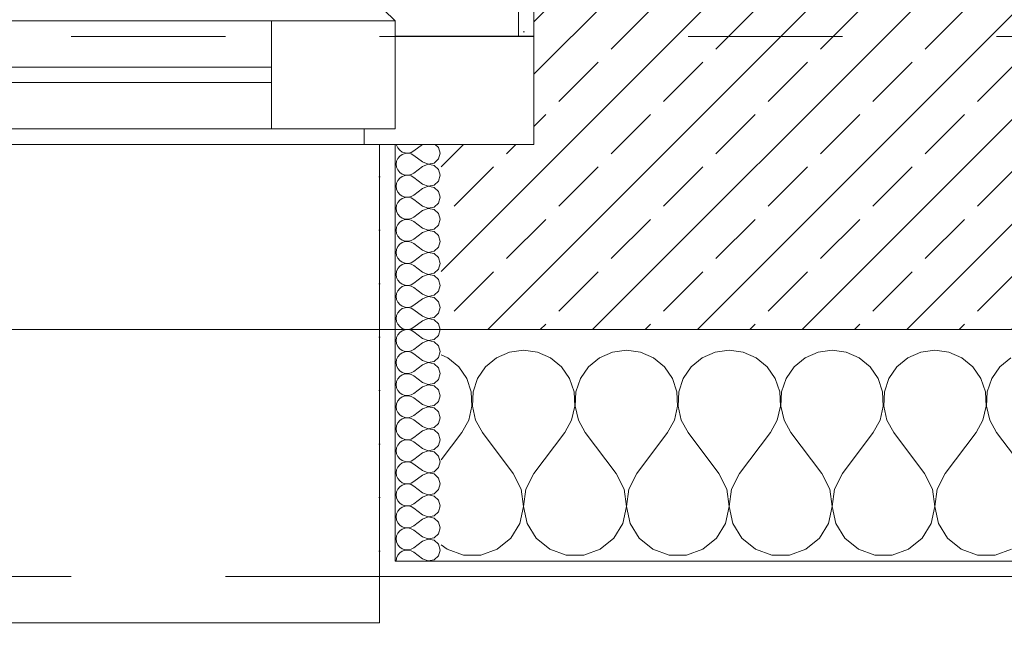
# Model space of a CAD drawing. Header units: metres. Extents: x -3.5 to 65.3, y -10.9 to 16.7.
# Tile 103 of 184: x 42.807 to 43.445, y -0.201 to 0.206. Entities that reach past the tile are written whole.
import ezdxf

# ---------------------------------------------------------------- set-up
doc = ezdxf.new("R2010")
doc.units = ezdxf.units.M
doc.header["$MEASUREMENT"] = 0
doc.linetypes.add('Strichlinie eng', pattern=[0.046, 0.03, -0.016])
doc.linetypes.add('Untersicht', pattern=[0.04, 0.03, -0.01])
for name, color, linetype in [('102 - Bemaßung_ Beschriftung.Detail_ Ausschnitt', 7, 'Continuous'), ('603 - Struktur.Bodenplatte_ Decke Roh', 7, 'Continuous'), ('604 - Struktur.Wand Aussen', 7, 'Continuous'), ('Neubau_653 - Abdeckung.TB Verkofferung', 7, 'Continuous')]:
    doc.layers.add(name, color=color, linetype=linetype)
doc.styles.add('ERSTELLTER_STIL_1', font='txt')
doc.dimstyles.new('ERSTELLTER_STIL__3', dxfattribs={"dimtxt": 0.04, "dimasz": 0.02128, "dimexe": 0.18, "dimexo": 0.0625, "dimgap": 0, "dimtad": 1, "dimtih": 1, "dimtoh": 1, "dimzin": 0, "dimdsep": 46, "dimtxsty": 'ERSTELLTER_STIL_1', "dimblk": 'ARROWHEAD_2', "dimblk1": 'ARROWHEAD_2', "dimblk2": 'ARROWHEAD_2', "dimcen": 0.09, "dimse1": 1, "dimse2": 1, "dimclrd": 7, "dimclre": 7, "dimclrt": 7, "dimazin": 0, "dimtfac": 1, "dimtdec": 4, "dimtmove": 0, "dimatfit": 3, "dimfxl": 1, "dimtolj": 1, "dimtzin": 0, "dimarcsym": 0})
pattern_1 = [(0, (0, 0), (0, 0.034641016), [0, -0.02]), (0, (0.01, 0.01732), (0, 0.034641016), [0, -0.02])]

# ---------------------------------------------------------------- blocks, each defined once
blk = doc.blocks.new('*X25')
at = {"layer": '604 - Struktur.Wand Aussen', "color": 7, "linetype": 'Continuous', "lineweight": 5}
for p, q in [((43.08419, -0.01331), (43.08, -0.01146)), ((43.12422, -0.0096), (43.11581, -0.01331)), ((43.13333, -0.00833), (43.12422, -0.0096)), ((43.14244, -0.0096), (43.13333, -0.00833)), ((43.15086, -0.01331), (43.14244, -0.0096)), ((43.19089, -0.0096), (43.18248, -0.01331)), ((43.2, -0.00833), (43.19089, -0.0096)), ((43.20911, -0.0096), (43.2, -0.00833)), ((43.21752, -0.01331), (43.20911, -0.0096)), ((43.25756, -0.0096), (43.24914, -0.01331)), ((43.26667, -0.00833), (43.25756, -0.0096)), ((43.27578, -0.0096), (43.26667, -0.00833)), ((43.28419, -0.01331), (43.27578, -0.0096)), ((43.32422, -0.0096), (43.31581, -0.01331)), ((43.33333, -0.00833), (43.32422, -0.0096)), ((43.34244, -0.0096), (43.33333, -0.00833)), ((43.35086, -0.01331), (43.34244, -0.0096)), ((43.39089, -0.0096), (43.38248, -0.01331)), ((43.4, -0.00833), (43.39089, -0.0096)), ((43.40911, -0.0096), (43.4, -0.00833)), ((43.41752, -0.01331), (43.40911, -0.0096)), ((43.09127, -0.01918), (43.08419, -0.01331)), ((43.11581, -0.01331), (43.10873, -0.01918)), ((43.15794, -0.01918), (43.15086, -0.01331)), ((43.18248, -0.01331), (43.17539, -0.01918)), ((43.22461, -0.01918), (43.21752, -0.01331)), ((43.24914, -0.01331), (43.24206, -0.01918)), ((43.29127, -0.01918), (43.28419, -0.01331)), ((43.31581, -0.01331), (43.30873, -0.01918)), ((43.35794, -0.01918), (43.35086, -0.01331)), ((43.38248, -0.01331), (43.37539, -0.01918)), ((43.42461, -0.01918), (43.41752, -0.01331)), ((43.44914, -0.01331), (43.44206, -0.01918)), ((43.09648, -0.02676), (43.09127, -0.01918)), ((43.10873, -0.01918), (43.10352, -0.02676)), ((43.16315, -0.02676), (43.15794, -0.01918)), ((43.17539, -0.01918), (43.17019, -0.02676)), ((43.22981, -0.02676), (43.22461, -0.01918)), ((43.24206, -0.01918), (43.23685, -0.02676)), ((43.29648, -0.02676), (43.29127, -0.01918)), ((43.30873, -0.01918), (43.30352, -0.02676)), ((43.36315, -0.02676), (43.35794, -0.01918)), ((43.37539, -0.01918), (43.37019, -0.02676)), ((43.42981, -0.02676), (43.42461, -0.01918)), ((43.44206, -0.01918), (43.43685, -0.02676)), ((43.09942, -0.03547), (43.09648, -0.02676)), ((43.10352, -0.02676), (43.10058, -0.03547)), ((43.16609, -0.03547), (43.16315, -0.02676)), ((43.17019, -0.02676), (43.16725, -0.03547)), ((43.23275, -0.03547), (43.22981, -0.02676)), ((43.23685, -0.02676), (43.23391, -0.03547)), ((43.29942, -0.03547), (43.29648, -0.02676)), ((43.30352, -0.02676), (43.30058, -0.03547)), ((43.36609, -0.03547), (43.36315, -0.02676)), ((43.37019, -0.02676), (43.36725, -0.03547)), ((43.43275, -0.03547), (43.42981, -0.02676)), ((43.43685, -0.02676), (43.43391, -0.03547)), ((43.09987, -0.04466), (43.09942, -0.03547)), ((43.10058, -0.03547), (43.10013, -0.04466)), ((43.16653, -0.04466), (43.16609, -0.03547)), ((43.16725, -0.03547), (43.1668, -0.04466)), ((43.2332, -0.04466), (43.23275, -0.03547)), ((43.23391, -0.03547), (43.23347, -0.04466)), ((43.29987, -0.04466), (43.29942, -0.03547)), ((43.30058, -0.03547), (43.30013, -0.04466)), ((43.36653, -0.04466), (43.36609, -0.03547)), ((43.36725, -0.03547), (43.3668, -0.04466)), ((43.4332, -0.04466), (43.43275, -0.03547)), ((43.43391, -0.03547), (43.43347, -0.04466)), ((43.09778, -0.05362), (43.09987, -0.04466)), ((43.10013, -0.04466), (43.10222, -0.05362)), ((43.16445, -0.05362), (43.16653, -0.04466)), ((43.1668, -0.04466), (43.16888, -0.05362)), ((43.23112, -0.05362), (43.2332, -0.04466)), ((43.23347, -0.04466), (43.23555, -0.05362)), ((43.29778, -0.05362), (43.29987, -0.04466)), ((43.30013, -0.04466), (43.30222, -0.05362)), ((43.36445, -0.05362), (43.36653, -0.04466)), ((43.3668, -0.04466), (43.36888, -0.05362)), ((43.43112, -0.05362), (43.4332, -0.04466)), ((43.43347, -0.04466), (43.43555, -0.05362)), ((43.09333, -0.06167), (43.09778, -0.05362)), ((43.10222, -0.05362), (43.10667, -0.06167)), ((43.16, -0.06167), (43.16445, -0.05362)), ((43.16888, -0.05362), (43.17333, -0.06167)), ((43.22667, -0.06167), (43.23112, -0.05362)), ((43.23555, -0.05362), (43.24, -0.06167)), ((43.29333, -0.06167), (43.29778, -0.05362)), ((43.30222, -0.05362), (43.30667, -0.06167)), ((43.36, -0.06167), (43.36445, -0.05362)), ((43.36888, -0.05362), (43.37333, -0.06167)), ((43.42667, -0.06167), (43.43112, -0.05362)), ((43.43555, -0.05362), (43.44, -0.06167)), ((43.08, -0.07944), (43.09333, -0.06167)), ((43.12667, -0.08833), (43.10667, -0.06167)), ((43.14, -0.08833), (43.16, -0.06167)), ((43.19333, -0.08833), (43.17333, -0.06167)), ((43.20667, -0.08833), (43.22667, -0.06167)), ((43.26, -0.08833), (43.24, -0.06167)), ((43.27333, -0.08833), (43.29333, -0.06167)), ((43.32667, -0.08833), (43.30667, -0.06167)), ((43.34, -0.08833), (43.36, -0.06167)), ((43.39333, -0.08833), (43.37333, -0.06167)), ((43.40667, -0.08833), (43.42667, -0.06167)), ((43.46, -0.08833), (43.44, -0.06167)), ((43.13182, -0.09839), (43.12667, -0.08833)), ((43.14, -0.08833), (43.13485, -0.09839)), ((43.19848, -0.09839), (43.19333, -0.08833)), ((43.20667, -0.08833), (43.20152, -0.09839)), ((43.26515, -0.09839), (43.26, -0.08833)), ((43.27333, -0.08833), (43.26818, -0.09839)), ((43.33182, -0.09839), (43.32667, -0.08833)), ((43.34, -0.08833), (43.33485, -0.09839)), ((43.39848, -0.09839), (43.39333, -0.08833)), ((43.40667, -0.08833), (43.40152, -0.09839)), ((43.13331, -0.10959), (43.13182, -0.09839)), ((43.13485, -0.09839), (43.13336, -0.10959)), ((43.19998, -0.10959), (43.19848, -0.09839)), ((43.20152, -0.09839), (43.20002, -0.10959)), ((43.26664, -0.10959), (43.26515, -0.09839)), ((43.26818, -0.09839), (43.26669, -0.10959)), ((43.33331, -0.10959), (43.33182, -0.09839)), ((43.33485, -0.09839), (43.33336, -0.10959)), ((43.39998, -0.10959), (43.39848, -0.09839)), ((43.40152, -0.09839), (43.40002, -0.10959)), ((43.13097, -0.12065), (43.13331, -0.10959)), ((43.13336, -0.10959), (43.13569, -0.12065)), ((43.19764, -0.12065), (43.19998, -0.10959)), ((43.20002, -0.10959), (43.20236, -0.12065)), ((43.26431, -0.12065), (43.26664, -0.10959)), ((43.26669, -0.10959), (43.26903, -0.12065)), ((43.33097, -0.12065), (43.33331, -0.10959)), ((43.33336, -0.10959), (43.33569, -0.12065)), ((43.39764, -0.12065), (43.39998, -0.10959)), ((43.40002, -0.10959), (43.40236, -0.12065)), ((43.12508, -0.13029), (43.13097, -0.12065)), ((43.13569, -0.12065), (43.14159, -0.13029)), ((43.19175, -0.13029), (43.19764, -0.12065)), ((43.20236, -0.12065), (43.20825, -0.13029)), ((43.25841, -0.13029), (43.26431, -0.12065)), ((43.26903, -0.12065), (43.27492, -0.13029)), ((43.32508, -0.13029), (43.33097, -0.12065)), ((43.33569, -0.12065), (43.34159, -0.13029)), ((43.39175, -0.13029), (43.39764, -0.12065)), ((43.40236, -0.12065), (43.40825, -0.13029)), ((43.1163, -0.13741), (43.12508, -0.13029)), ((43.14159, -0.13029), (43.15037, -0.13741)), ((43.18297, -0.13741), (43.19175, -0.13029)), ((43.20825, -0.13029), (43.21703, -0.13741)), ((43.24963, -0.13741), (43.25841, -0.13029)), ((43.27492, -0.13029), (43.2837, -0.13741)), ((43.3163, -0.13741), (43.32508, -0.13029)), ((43.34159, -0.13029), (43.35037, -0.13741)), ((43.38297, -0.13741), (43.39175, -0.13029)), ((43.40825, -0.13029), (43.41703, -0.13741)), ((43.08, -0.13441), (43.0837, -0.13741)), ((43.0837, -0.13741), (43.09435, -0.14118)), ((43.10565, -0.14118), (43.1163, -0.13741)), ((43.15037, -0.13741), (43.16102, -0.14118)), ((43.17232, -0.14118), (43.18297, -0.13741)), ((43.21703, -0.13741), (43.22768, -0.14118)), ((43.23898, -0.14118), (43.24963, -0.13741)), ((43.2837, -0.13741), (43.29435, -0.14118)), ((43.30565, -0.14118), (43.3163, -0.13741)), ((43.35037, -0.13741), (43.36102, -0.14118)), ((43.37232, -0.14118), (43.38297, -0.13741)), ((43.41703, -0.13741), (43.42768, -0.14118)), ((43.43898, -0.14118), (43.44963, -0.13741)), ((43.09435, -0.14118), (43.10565, -0.14118)), ((43.16102, -0.14118), (43.17232, -0.14118)), ((43.22768, -0.14118), (43.23898, -0.14118)), ((43.29435, -0.14118), (43.30565, -0.14118)), ((43.36102, -0.14118), (43.37232, -0.14118)), ((43.42768, -0.14118), (43.43898, -0.14118))]:
    blk.add_line(p, q, dxfattribs=at)
blk = doc.blocks.new('*X27')
at = {"layer": '604 - Struktur.Wand Aussen', "color": 7, "linetype": 'Continuous', "lineweight": 5}
for p, q in [((43.05091, 0.125), (43.05099, 0.12448)), ((43.05099, 0.12448), (43.05178, 0.12267)), ((43.05178, 0.12267), (43.05304, 0.12116)), ((43.06786, 0.125), (43.06214, 0.12071)), ((43.07822, 0.12304), (43.07608, 0.125)), ((43.07929, 0.11929), (43.07822, 0.12304)), ((43.05178, 0.1159), (43.05099, 0.11409)), ((43.05304, 0.11742), (43.05178, 0.1159)), ((43.05304, 0.12116), (43.05466, 0.12004)), ((43.05466, 0.11853), (43.05304, 0.11742)), ((43.05466, 0.12004), (43.05653, 0.11941)), ((43.05653, 0.11916), (43.05466, 0.11853)), ((43.05653, 0.11941), (43.0585, 0.11931)), ((43.0585, 0.11926), (43.05653, 0.11916)), ((43.0585, 0.11931), (43.06042, 0.11976)), ((43.06042, 0.11881), (43.0585, 0.11926)), ((43.06042, 0.11976), (43.06214, 0.12071)), ((43.06214, 0.11786), (43.06042, 0.11881)), ((43.06786, 0.11357), (43.06214, 0.11786)), ((43.07534, 0.1129), (43.07822, 0.11553)), ((43.07822, 0.11553), (43.07929, 0.11929)), ((43.05099, 0.11409), (43.05071, 0.11214)), ((43.05071, 0.11214), (43.05099, 0.11019)), ((43.05099, 0.11019), (43.05178, 0.10839)), ((43.06786, 0.11071), (43.06214, 0.10643)), ((43.06786, 0.11357), (43.0715, 0.11217)), ((43.0715, 0.11211), (43.06786, 0.11071)), ((43.0715, 0.11217), (43.07534, 0.1129)), ((43.07534, 0.11139), (43.0715, 0.11211)), ((43.07822, 0.10876), (43.07534, 0.11139)), ((43.07929, 0.105), (43.07822, 0.10876)), ((43.05178, 0.10839), (43.05304, 0.10687)), ((43.05304, 0.10313), (43.05178, 0.10161)), ((43.05304, 0.10687), (43.05466, 0.10575)), ((43.05466, 0.10425), (43.05304, 0.10313)), ((43.05466, 0.10575), (43.05653, 0.10512)), ((43.05653, 0.10488), (43.05466, 0.10425)), ((43.05653, 0.10512), (43.0585, 0.10503)), ((43.0585, 0.10497), (43.05653, 0.10488)), ((43.0585, 0.10503), (43.06042, 0.10547)), ((43.06042, 0.10453), (43.0585, 0.10497)), ((43.06042, 0.10547), (43.06214, 0.10643)), ((43.06214, 0.10357), (43.06042, 0.10453)), ((43.06786, 0.09929), (43.06214, 0.10357)), ((43.07822, 0.10124), (43.07929, 0.105)), ((43.05099, 0.09981), (43.05071, 0.09786)), ((43.05071, 0.09786), (43.05099, 0.09591)), ((43.05178, 0.10161), (43.05099, 0.09981)), ((43.05099, 0.09591), (43.05178, 0.0941)), ((43.06786, 0.09643), (43.06214, 0.09214)), ((43.06786, 0.09929), (43.0715, 0.09789)), ((43.0715, 0.09783), (43.06786, 0.09643)), ((43.0715, 0.09789), (43.07534, 0.09861)), ((43.07534, 0.0971), (43.0715, 0.09783)), ((43.07534, 0.09861), (43.07822, 0.10124)), ((43.07822, 0.09447), (43.07534, 0.0971)), ((43.05178, 0.0941), (43.05304, 0.09258)), ((43.05304, 0.09258), (43.05466, 0.09147)), ((43.05466, 0.08996), (43.05304, 0.08884)), ((43.05466, 0.09147), (43.05653, 0.09084)), ((43.05653, 0.09059), (43.05466, 0.08996)), ((43.05653, 0.09084), (43.0585, 0.09074)), ((43.0585, 0.09069), (43.05653, 0.09059)), ((43.0585, 0.09074), (43.06042, 0.09119)), ((43.06042, 0.09024), (43.0585, 0.09069)), ((43.06042, 0.09119), (43.06214, 0.09214)), ((43.06214, 0.08929), (43.06042, 0.09024)), ((43.07929, 0.09071), (43.07822, 0.09447)), ((43.07822, 0.08696), (43.07929, 0.09071)), ((43.05099, 0.08552), (43.05071, 0.08357)), ((43.05071, 0.08357), (43.05099, 0.08162)), ((43.05178, 0.08733), (43.05099, 0.08552)), ((43.05304, 0.08884), (43.05178, 0.08733)), ((43.06786, 0.085), (43.06214, 0.08929)), ((43.06786, 0.085), (43.0715, 0.0836)), ((43.0715, 0.08354), (43.06786, 0.08214)), ((43.0715, 0.0836), (43.07534, 0.08433)), ((43.07534, 0.08282), (43.0715, 0.08354)), ((43.07534, 0.08433), (43.07822, 0.08696)), ((43.05099, 0.08162), (43.05178, 0.07982)), ((43.05178, 0.07982), (43.05304, 0.0783)), ((43.05304, 0.0783), (43.05466, 0.07718)), ((43.05466, 0.07718), (43.05653, 0.07655)), ((43.0585, 0.07646), (43.06042, 0.0769)), ((43.06042, 0.0769), (43.06214, 0.07786)), ((43.06786, 0.08214), (43.06214, 0.07786)), ((43.07822, 0.08018), (43.07534, 0.08282)), ((43.07929, 0.07643), (43.07822, 0.08018)), ((43.05099, 0.07124), (43.05071, 0.06929)), ((43.05178, 0.07304), (43.05099, 0.07124)), ((43.05304, 0.07456), (43.05178, 0.07304)), ((43.05466, 0.07567), (43.05304, 0.07456)), ((43.05653, 0.0763), (43.05466, 0.07567)), ((43.05653, 0.07655), (43.0585, 0.07646)), ((43.0585, 0.0764), (43.05653, 0.0763)), ((43.06042, 0.07595), (43.0585, 0.0764)), ((43.06214, 0.075), (43.06042, 0.07595)), ((43.06786, 0.07071), (43.06214, 0.075)), ((43.06786, 0.07071), (43.0715, 0.06931)), ((43.07534, 0.07004), (43.07822, 0.07267)), ((43.07822, 0.07267), (43.07929, 0.07643)), ((43.05071, 0.06929), (43.05099, 0.06733)), ((43.05099, 0.06733), (43.05178, 0.06553)), ((43.05178, 0.06553), (43.05304, 0.06401)), ((43.05304, 0.06401), (43.05466, 0.0629)), ((43.06786, 0.06786), (43.06214, 0.06357)), ((43.0715, 0.06926), (43.06786, 0.06786)), ((43.0715, 0.06931), (43.07534, 0.07004)), ((43.07534, 0.06853), (43.0715, 0.06926)), ((43.07822, 0.0659), (43.07534, 0.06853)), ((43.07929, 0.06214), (43.07822, 0.0659)), ((43.05178, 0.05876), (43.05099, 0.05695)), ((43.05304, 0.06027), (43.05178, 0.05876)), ((43.05466, 0.06139), (43.05304, 0.06027)), ((43.05466, 0.0629), (43.05653, 0.06227)), ((43.05653, 0.06202), (43.05466, 0.06139)), ((43.05653, 0.06227), (43.0585, 0.06217)), ((43.0585, 0.06211), (43.05653, 0.06202)), ((43.0585, 0.06217), (43.06042, 0.06262)), ((43.06042, 0.06167), (43.0585, 0.06211)), ((43.06042, 0.06262), (43.06214, 0.06357)), ((43.06214, 0.06071), (43.06042, 0.06167)), ((43.06786, 0.05643), (43.06214, 0.06071)), ((43.07534, 0.05575), (43.07822, 0.05839)), ((43.07822, 0.05839), (43.07929, 0.06214)), ((43.05099, 0.05695), (43.05071, 0.055)), ((43.05071, 0.055), (43.05099, 0.05305)), ((43.05099, 0.05305), (43.05178, 0.05124)), ((43.05178, 0.05124), (43.05304, 0.04973)), ((43.06786, 0.05357), (43.06214, 0.04929)), ((43.06786, 0.05643), (43.0715, 0.05503)), ((43.0715, 0.05497), (43.06786, 0.05357)), ((43.0715, 0.05503), (43.07534, 0.05575)), ((43.07534, 0.05425), (43.0715, 0.05497)), ((43.07822, 0.05161), (43.07534, 0.05425)), ((43.07929, 0.04786), (43.07822, 0.05161)), ((43.05304, 0.04599), (43.05178, 0.04447)), ((43.05304, 0.04973), (43.05466, 0.04861)), ((43.05466, 0.0471), (43.05304, 0.04599)), ((43.05466, 0.04861), (43.05653, 0.04798)), ((43.05653, 0.04773), (43.05466, 0.0471)), ((43.05653, 0.04798), (43.0585, 0.04789)), ((43.0585, 0.04783), (43.05653, 0.04773)), ((43.0585, 0.04789), (43.06042, 0.04833)), ((43.06042, 0.04738), (43.0585, 0.04783)), ((43.06042, 0.04833), (43.06214, 0.04929)), ((43.06214, 0.04643), (43.06042, 0.04738)), ((43.06786, 0.04214), (43.06214, 0.04643)), ((43.07822, 0.0441), (43.07929, 0.04786)), ((43.05099, 0.04267), (43.05071, 0.04071)), ((43.05071, 0.04071), (43.05099, 0.03876)), ((43.05178, 0.04447), (43.05099, 0.04267)), ((43.05099, 0.03876), (43.05178, 0.03696)), ((43.06786, 0.03929), (43.06214, 0.035)), ((43.06786, 0.04214), (43.0715, 0.04074)), ((43.0715, 0.04069), (43.06786, 0.03929)), ((43.0715, 0.04074), (43.07534, 0.04147)), ((43.07534, 0.03996), (43.0715, 0.04069)), ((43.07534, 0.04147), (43.07822, 0.0441)), ((43.07822, 0.03733), (43.07534, 0.03996)), ((43.05178, 0.03696), (43.05304, 0.03544)), ((43.05304, 0.03544), (43.05466, 0.03433)), ((43.05466, 0.03282), (43.05304, 0.0317)), ((43.05466, 0.03433), (43.05653, 0.0337)), ((43.05653, 0.03345), (43.05466, 0.03282)), ((43.05653, 0.0337), (43.0585, 0.0336)), ((43.0585, 0.03354), (43.05653, 0.03345)), ((43.0585, 0.0336), (43.06042, 0.03405)), ((43.06042, 0.0331), (43.0585, 0.03354)), ((43.06042, 0.03405), (43.06214, 0.035)), ((43.06214, 0.03214), (43.06042, 0.0331)), ((43.06786, 0.02786), (43.06214, 0.03214)), ((43.07929, 0.03357), (43.07822, 0.03733)), ((43.07822, 0.02982), (43.07929, 0.03357)), ((43.05099, 0.02838), (43.05071, 0.02643)), ((43.05071, 0.02643), (43.05099, 0.02448)), ((43.05178, 0.03018), (43.05099, 0.02838)), ((43.05304, 0.0317), (43.05178, 0.03018)), ((43.06786, 0.02786), (43.0715, 0.02646)), ((43.0715, 0.0264), (43.06786, 0.025)), ((43.0715, 0.02646), (43.07534, 0.02718)), ((43.07534, 0.02567), (43.0715, 0.0264)), ((43.07534, 0.02718), (43.07822, 0.02982)), ((43.07822, 0.02304), (43.07534, 0.02567)), ((43.05099, 0.02448), (43.05178, 0.02267)), ((43.05178, 0.02267), (43.05304, 0.02116)), ((43.05304, 0.02116), (43.05466, 0.02004)), ((43.05466, 0.02004), (43.05653, 0.01941)), ((43.05653, 0.01916), (43.05466, 0.01853)), ((43.05653, 0.01941), (43.0585, 0.01931)), ((43.0585, 0.01926), (43.05653, 0.01916)), ((43.0585, 0.01931), (43.06042, 0.01976)), ((43.06042, 0.01881), (43.0585, 0.01926)), ((43.06042, 0.01976), (43.06214, 0.02071)), ((43.06786, 0.025), (43.06214, 0.02071)), ((43.07929, 0.01929), (43.07822, 0.02304)), ((43.07822, 0.01553), (43.07929, 0.01929)), ((43.05099, 0.01409), (43.05071, 0.01214)), ((43.05178, 0.0159), (43.05099, 0.01409)), ((43.05304, 0.01742), (43.05178, 0.0159)), ((43.05466, 0.01853), (43.05304, 0.01742)), ((43.06214, 0.01786), (43.06042, 0.01881)), ((43.06786, 0.01357), (43.06214, 0.01786)), ((43.06786, 0.01357), (43.0715, 0.01217)), ((43.0715, 0.01217), (43.07534, 0.0129)), ((43.07534, 0.0129), (43.07822, 0.01553)), ((43.05071, 0.01214), (43.05099, 0.01019)), ((43.05099, 0.01019), (43.05178, 0.00839)), ((43.05178, 0.00839), (43.05304, 0.00687)), ((43.05304, 0.00687), (43.05466, 0.00575)), ((43.06042, 0.00547), (43.06214, 0.00643)), ((43.06786, 0.01071), (43.06214, 0.00643)), ((43.0715, 0.01211), (43.06786, 0.01071)), ((43.07534, 0.01139), (43.0715, 0.01211)), ((43.07822, 0.00876), (43.07534, 0.01139)), ((43.07929, 0.005), (43.07822, 0.00876)), ((43.05178, 0.00161), (43.05099, -0.00019)), ((43.05304, 0.00313), (43.05178, 0.00161)), ((43.05466, 0.00425), (43.05304, 0.00313)), ((43.05466, 0.00575), (43.05653, 0.00512)), ((43.05653, 0.00488), (43.05466, 0.00425)), ((43.05653, 0.00512), (43.0585, 0.00503)), ((43.0585, 0.00497), (43.05653, 0.00488)), ((43.0585, 0.00503), (43.06042, 0.00547)), ((43.06042, 0.00453), (43.0585, 0.00497)), ((43.06214, 0.00357), (43.06042, 0.00453)), ((43.06786, -0.00071), (43.06214, 0.00357)), ((43.07534, -0.00139), (43.07822, 0.00124)), ((43.07822, 0.00124), (43.07929, 0.005)), ((43.05099, -0.00019), (43.05071, -0.00214)), ((43.05071, -0.00214), (43.05099, -0.00409)), ((43.05099, -0.00409), (43.05178, -0.0059)), ((43.05178, -0.0059), (43.05304, -0.00742)), ((43.06786, -0.00357), (43.06214, -0.00786)), ((43.06786, -0.00071), (43.0715, -0.00211)), ((43.0715, -0.00217), (43.06786, -0.00357)), ((43.0715, -0.00211), (43.07534, -0.00139)), ((43.07534, -0.0029), (43.0715, -0.00217)), ((43.07822, -0.00553), (43.07534, -0.0029)), ((43.07929, -0.00929), (43.07822, -0.00553)), ((43.05178, -0.01267), (43.05099, -0.01448)), ((43.05304, -0.01116), (43.05178, -0.01267)), ((43.05304, -0.00742), (43.05466, -0.00853)), ((43.05466, -0.01004), (43.05304, -0.01116)), ((43.05466, -0.00853), (43.05653, -0.00916)), ((43.05653, -0.00941), (43.05466, -0.01004)), ((43.05653, -0.00916), (43.0585, -0.00926)), ((43.0585, -0.00931), (43.05653, -0.00941)), ((43.0585, -0.00926), (43.06042, -0.00881)), ((43.06042, -0.00976), (43.0585, -0.00931)), ((43.06042, -0.00881), (43.06214, -0.00786)), ((43.06214, -0.01071), (43.06042, -0.00976)), ((43.06786, -0.015), (43.06214, -0.01071)), ((43.07822, -0.01304), (43.07929, -0.00929)), ((43.05099, -0.01448), (43.05071, -0.01643)), ((43.05071, -0.01643), (43.05099, -0.01838)), ((43.05099, -0.01838), (43.05178, -0.02018)), ((43.06786, -0.01786), (43.06214, -0.02214)), ((43.06786, -0.015), (43.0715, -0.0164)), ((43.0715, -0.01646), (43.06786, -0.01786)), ((43.0715, -0.0164), (43.07534, -0.01567)), ((43.07534, -0.01718), (43.0715, -0.01646)), ((43.07534, -0.01567), (43.07822, -0.01304)), ((43.07822, -0.01982), (43.07534, -0.01718)), ((43.05178, -0.02018), (43.05304, -0.0217)), ((43.05304, -0.02544), (43.05178, -0.02696)), ((43.05304, -0.0217), (43.05466, -0.02282)), ((43.05466, -0.02433), (43.05304, -0.02544)), ((43.05466, -0.02282), (43.05653, -0.02345)), ((43.05653, -0.0237), (43.05466, -0.02433)), ((43.05653, -0.02345), (43.0585, -0.02354)), ((43.0585, -0.0236), (43.05653, -0.0237)), ((43.0585, -0.02354), (43.06042, -0.0231)), ((43.06042, -0.02405), (43.0585, -0.0236)), ((43.06042, -0.0231), (43.06214, -0.02214)), ((43.06214, -0.025), (43.06042, -0.02405)), ((43.06786, -0.02929), (43.06214, -0.025)), ((43.07929, -0.02357), (43.07822, -0.01982)), ((43.07822, -0.02733), (43.07929, -0.02357)), ((43.05099, -0.02876), (43.05071, -0.03071)), ((43.05071, -0.03071), (43.05099, -0.03267)), ((43.05178, -0.02696), (43.05099, -0.02876)), ((43.06786, -0.02929), (43.0715, -0.03069)), ((43.0715, -0.03074), (43.06786, -0.03214)), ((43.0715, -0.03069), (43.07534, -0.02996)), ((43.07534, -0.03147), (43.0715, -0.03074)), ((43.07534, -0.02996), (43.07822, -0.02733)), ((43.07822, -0.0341), (43.07534, -0.03147)), ((43.05099, -0.03267), (43.05178, -0.03447)), ((43.05178, -0.03447), (43.05304, -0.03599)), ((43.05304, -0.03599), (43.05466, -0.0371)), ((43.05466, -0.0371), (43.05653, -0.03773)), ((43.05653, -0.03798), (43.05466, -0.03861)), ((43.05653, -0.03773), (43.0585, -0.03783)), ((43.0585, -0.03789), (43.05653, -0.03798)), ((43.0585, -0.03783), (43.06042, -0.03738)), ((43.06042, -0.03833), (43.0585, -0.03789)), ((43.06042, -0.03738), (43.06214, -0.03643)), ((43.06786, -0.03214), (43.06214, -0.03643)), ((43.07929, -0.03786), (43.07822, -0.0341)), ((43.07822, -0.04161), (43.07929, -0.03786)), ((43.05099, -0.04305), (43.05071, -0.045)), ((43.05178, -0.04124), (43.05099, -0.04305)), ((43.05304, -0.03973), (43.05178, -0.04124)), ((43.05466, -0.03861), (43.05304, -0.03973)), ((43.06214, -0.03929), (43.06042, -0.03833)), ((43.06786, -0.04357), (43.06214, -0.03929)), ((43.06786, -0.04357), (43.0715, -0.04497)), ((43.0715, -0.04497), (43.07534, -0.04425)), ((43.07534, -0.04425), (43.07822, -0.04161)), ((43.05071, -0.045), (43.05099, -0.04695)), ((43.05099, -0.04695), (43.05178, -0.04876)), ((43.05178, -0.04876), (43.05304, -0.05027)), ((43.05304, -0.05027), (43.05466, -0.05139)), ((43.06042, -0.05167), (43.06214, -0.05071)), ((43.06786, -0.04643), (43.06214, -0.05071)), ((43.0715, -0.04503), (43.06786, -0.04643)), ((43.07534, -0.04575), (43.0715, -0.04503)), ((43.07822, -0.04839), (43.07534, -0.04575)), ((43.07929, -0.05214), (43.07822, -0.04839)), ((43.05099, -0.05733), (43.05071, -0.05929)), ((43.05178, -0.05553), (43.05099, -0.05733)), ((43.05304, -0.05401), (43.05178, -0.05553)), ((43.05466, -0.0529), (43.05304, -0.05401)), ((43.05466, -0.05139), (43.05653, -0.05202)), ((43.05653, -0.05227), (43.05466, -0.0529)), ((43.05653, -0.05202), (43.0585, -0.05211)), ((43.0585, -0.05217), (43.05653, -0.05227)), ((43.0585, -0.05211), (43.06042, -0.05167)), ((43.06042, -0.05262), (43.0585, -0.05217)), ((43.06214, -0.05357), (43.06042, -0.05262)), ((43.06786, -0.05786), (43.06214, -0.05357)), ((43.07534, -0.05853), (43.07822, -0.0559)), ((43.07822, -0.0559), (43.07929, -0.05214)), ((43.05071, -0.05929), (43.05099, -0.06124)), ((43.05099, -0.06124), (43.05178, -0.06304)), ((43.05178, -0.06304), (43.05304, -0.06456)), ((43.06786, -0.06071), (43.06214, -0.065)), ((43.06786, -0.05786), (43.0715, -0.05926)), ((43.0715, -0.05931), (43.06786, -0.06071)), ((43.0715, -0.05926), (43.07534, -0.05853)), ((43.07534, -0.06004), (43.0715, -0.05931)), ((43.07822, -0.06267), (43.07534, -0.06004)), ((43.07929, -0.06643), (43.07822, -0.06267)), ((43.05178, -0.06982), (43.05099, -0.07162)), ((43.05304, -0.0683), (43.05178, -0.06982)), ((43.05304, -0.06456), (43.05466, -0.06567)), ((43.05466, -0.06718), (43.05304, -0.0683)), ((43.05466, -0.06567), (43.05653, -0.0663)), ((43.05653, -0.06655), (43.05466, -0.06718)), ((43.05653, -0.0663), (43.0585, -0.0664)), ((43.0585, -0.06646), (43.05653, -0.06655)), ((43.0585, -0.0664), (43.06042, -0.06595)), ((43.06042, -0.0669), (43.0585, -0.06646)), ((43.06042, -0.06595), (43.06214, -0.065)), ((43.06214, -0.06786), (43.06042, -0.0669)), ((43.06786, -0.07214), (43.06214, -0.06786)), ((43.07534, -0.07282), (43.07822, -0.07018)), ((43.07822, -0.07018), (43.07929, -0.06643)), ((43.05099, -0.07162), (43.05071, -0.07357)), ((43.05071, -0.07357), (43.05099, -0.07552)), ((43.05099, -0.07552), (43.05178, -0.07733)), ((43.06786, -0.075), (43.06214, -0.07929)), ((43.06786, -0.07214), (43.0715, -0.07354)), ((43.0715, -0.0736), (43.06786, -0.075)), ((43.0715, -0.07354), (43.07534, -0.07282)), ((43.07534, -0.07433), (43.0715, -0.0736)), ((43.07822, -0.07696), (43.07534, -0.07433)), ((43.05178, -0.07733), (43.05304, -0.07884)), ((43.05304, -0.08258), (43.05178, -0.0841)), ((43.05304, -0.07884), (43.05466, -0.07996)), ((43.05466, -0.08147), (43.05304, -0.08258)), ((43.05466, -0.07996), (43.05653, -0.08059)), ((43.05653, -0.08084), (43.05466, -0.08147)), ((43.05653, -0.08059), (43.0585, -0.08069)), ((43.0585, -0.08074), (43.05653, -0.08084)), ((43.0585, -0.08069), (43.06042, -0.08024)), ((43.06042, -0.08119), (43.0585, -0.08074)), ((43.06042, -0.08024), (43.06214, -0.07929)), ((43.06214, -0.08214), (43.06042, -0.08119)), ((43.06786, -0.08643), (43.06214, -0.08214)), ((43.07929, -0.08071), (43.07822, -0.07696)), ((43.07822, -0.08447), (43.07929, -0.08071)), ((43.05099, -0.08591), (43.05071, -0.08786)), ((43.05071, -0.08786), (43.05099, -0.08981)), ((43.05178, -0.0841), (43.05099, -0.08591)), ((43.06786, -0.08929), (43.06214, -0.09357)), ((43.06786, -0.08643), (43.0715, -0.08783)), ((43.0715, -0.08789), (43.06786, -0.08929)), ((43.0715, -0.08783), (43.07534, -0.0871)), ((43.07534, -0.08861), (43.0715, -0.08789)), ((43.07534, -0.0871), (43.07822, -0.08447)), ((43.07822, -0.09124), (43.07534, -0.08861)), ((43.05099, -0.08981), (43.05178, -0.09161)), ((43.05178, -0.09161), (43.05304, -0.09313)), ((43.05304, -0.09313), (43.05466, -0.09425)), ((43.05466, -0.09425), (43.05653, -0.09488)), ((43.05653, -0.09512), (43.05466, -0.09575)), ((43.05653, -0.09488), (43.0585, -0.09497)), ((43.0585, -0.09503), (43.05653, -0.09512)), ((43.0585, -0.09497), (43.06042, -0.09453)), ((43.06042, -0.09547), (43.0585, -0.09503)), ((43.06042, -0.09453), (43.06214, -0.09357)), ((43.06214, -0.09643), (43.06042, -0.09547)), ((43.07929, -0.095), (43.07822, -0.09124)), ((43.07822, -0.09876), (43.07929, -0.095)), ((43.05099, -0.10019), (43.05071, -0.10214)), ((43.05178, -0.09839), (43.05099, -0.10019)), ((43.05304, -0.09687), (43.05178, -0.09839)), ((43.05466, -0.09575), (43.05304, -0.09687)), ((43.06786, -0.10071), (43.06214, -0.09643)), ((43.06786, -0.10071), (43.0715, -0.10211)), ((43.0715, -0.10211), (43.07534, -0.10139)), ((43.07534, -0.10139), (43.07822, -0.09876)), ((43.05071, -0.10214), (43.05099, -0.10409)), ((43.05099, -0.10409), (43.05178, -0.1059)), ((43.05178, -0.1059), (43.05304, -0.10742)), ((43.05304, -0.10742), (43.05466, -0.10853)), ((43.06042, -0.10881), (43.06214, -0.10786)), ((43.06786, -0.10357), (43.06214, -0.10786)), ((43.0715, -0.10217), (43.06786, -0.10357)), ((43.07534, -0.1029), (43.0715, -0.10217)), ((43.07822, -0.10553), (43.07534, -0.1029)), ((43.07929, -0.10929), (43.07822, -0.10553)), ((43.05099, -0.11448), (43.05071, -0.11643)), ((43.05178, -0.11267), (43.05099, -0.11448)), ((43.05304, -0.11116), (43.05178, -0.11267)), ((43.05466, -0.11004), (43.05304, -0.11116)), ((43.05466, -0.10853), (43.05653, -0.10916)), ((43.05653, -0.10941), (43.05466, -0.11004)), ((43.05653, -0.10916), (43.0585, -0.10926)), ((43.0585, -0.10931), (43.05653, -0.10941)), ((43.0585, -0.10926), (43.06042, -0.10881)), ((43.06042, -0.10976), (43.0585, -0.10931)), ((43.06214, -0.11071), (43.06042, -0.10976)), ((43.06786, -0.115), (43.06214, -0.11071)), ((43.07534, -0.11567), (43.07822, -0.11304)), ((43.07822, -0.11304), (43.07929, -0.10929)), ((43.05071, -0.11643), (43.05099, -0.11838)), ((43.05099, -0.11838), (43.05178, -0.12018)), ((43.05178, -0.12018), (43.05304, -0.1217)), ((43.06786, -0.11786), (43.06214, -0.12214)), ((43.06786, -0.115), (43.0715, -0.1164)), ((43.0715, -0.11646), (43.06786, -0.11786)), ((43.0715, -0.1164), (43.07534, -0.11567)), ((43.07534, -0.11718), (43.0715, -0.11646)), ((43.07822, -0.11982), (43.07534, -0.11718)), ((43.07929, -0.12357), (43.07822, -0.11982)), ((43.05178, -0.12696), (43.05099, -0.12876)), ((43.05304, -0.12544), (43.05178, -0.12696)), ((43.05304, -0.1217), (43.05466, -0.12282)), ((43.05466, -0.12433), (43.05304, -0.12544)), ((43.05466, -0.12282), (43.05653, -0.12345)), ((43.05653, -0.1237), (43.05466, -0.12433)), ((43.05653, -0.12345), (43.0585, -0.12354)), ((43.0585, -0.1236), (43.05653, -0.1237)), ((43.0585, -0.12354), (43.06042, -0.1231)), ((43.06042, -0.12405), (43.0585, -0.1236)), ((43.06042, -0.1231), (43.06214, -0.12214)), ((43.06214, -0.125), (43.06042, -0.12405)), ((43.06786, -0.12929), (43.06214, -0.125)), ((43.07534, -0.12996), (43.07822, -0.12733)), ((43.07822, -0.12733), (43.07929, -0.12357)), ((43.05099, -0.12876), (43.05071, -0.13071)), ((43.05071, -0.13071), (43.05099, -0.13267)), ((43.05099, -0.13267), (43.05178, -0.13447)), ((43.06786, -0.13214), (43.06214, -0.13643)), ((43.06786, -0.12929), (43.0715, -0.13069)), ((43.0715, -0.13074), (43.06786, -0.13214)), ((43.0715, -0.13069), (43.07534, -0.12996)), ((43.07534, -0.13147), (43.0715, -0.13074)), ((43.07822, -0.1341), (43.07534, -0.13147)), ((43.05178, -0.13447), (43.05304, -0.13599)), ((43.05304, -0.13973), (43.05178, -0.14124)), ((43.05304, -0.13599), (43.05466, -0.1371)), ((43.05466, -0.13861), (43.05304, -0.13973)), ((43.05466, -0.1371), (43.05653, -0.13773)), ((43.05653, -0.13798), (43.05466, -0.13861)), ((43.05653, -0.13773), (43.0585, -0.13783)), ((43.0585, -0.13789), (43.05653, -0.13798)), ((43.0585, -0.13783), (43.06042, -0.13738)), ((43.06042, -0.13833), (43.0585, -0.13789)), ((43.06042, -0.13738), (43.06214, -0.13643)), ((43.06214, -0.13929), (43.06042, -0.13833)), ((43.06786, -0.14357), (43.06214, -0.13929)), ((43.07929, -0.13786), (43.07822, -0.1341)), ((43.07822, -0.14161), (43.07929, -0.13786)), ((43.05099, -0.14305), (43.05071, -0.145)), ((43.05178, -0.14124), (43.05099, -0.14305)), ((43.06786, -0.14357), (43.0715, -0.14497)), ((43.0715, -0.14497), (43.07534, -0.14425)), ((43.07534, -0.14425), (43.07822, -0.14161))]:
    blk.add_line(p, q, dxfattribs=at)
blk = doc.blocks.new('*D281')
at = {"layer": '102 - Bemaßung_ Beschriftung.Detail_ Ausschnitt', "color": 7, "linetype": 'Continuous', "lineweight": 5}
for p, q in [((41.94, -0.58361), (41.94, -0.54161)), ((43.14, -0.58361), (43.14, -0.54161)), ((41.94808, -0.54861), (41.93192, -0.57661)), ((43.14808, -0.54861), (43.13192, -0.57661)), ((41.94, -0.56261), (43.14, -0.56261))]:
    blk.add_line(p, q, dxfattribs=at)
at = {"layer": '102 - Bemaßung_ Beschriftung.Detail_ Ausschnitt', "color": 7, "lineweight": 5, "char_height": 0.04, "attachment_point": 7, "style": 'ERSTELLTER_STIL_1'}
for s, insert in [('\\A1;{\\pql;\\fArial|b0|i0|c0|p38;1,20}', (42.48679, -0.55461)), ('\\A1;{\\pql;\\fArial|b0|i0|c0|p38;2,01}', (42.48679, -0.61061))]:
    blk.add_mtext(s, dxfattribs=dict(at, insert=insert))
blk = doc.blocks.new('ARROWHEAD_2')
at = {"color": 0, "linetype": 'Continuous', "lineweight": 0}
for p, q in [((-0.378, -0.655), (0.378, 0.655)), ((0, 0), (-1, 0))]:
    blk.add_line(p, q, dxfattribs=at)
blk = doc.blocks.new('*D282')
at = {"layer": '102 - Bemaßung_ Beschriftung.Detail_ Ausschnitt', "color": 7, "linetype": 'Continuous', "lineweight": 5}
for p, q in [((43.14, -0.58361), (43.14, -0.54161)), ((43.57999, -0.58361), (43.57999, -0.54161)), ((43.14808, -0.54861), (43.13192, -0.57661)), ((43.58807, -0.54861), (43.57191, -0.57661)), ((43.14, -0.56261), (43.57999, -0.56261))]:
    blk.add_line(p, q, dxfattribs=at)
at = {"layer": '102 - Bemaßung_ Beschriftung.Detail_ Ausschnitt', "color": 7, "lineweight": 5, "insert": (43.32964, -0.55461), "char_height": 0.04, "attachment_point": 7, "style": 'ERSTELLTER_STIL_1'}
blk.add_mtext('\\A1;{\\pql;\\fArial|b0|i0|c0|p38;44}', dxfattribs=at)
blk = doc.blocks.new('*D290')
at = {"layer": '102 - Bemaßung_ Beschriftung.Detail_ Ausschnitt', "color": 7, "linetype": 'Continuous', "lineweight": 5}
for p, q in [((40.44811, -0.69861), (40.43194, -0.72661)), ((43.55307, -0.69861), (43.53691, -0.72661)), ((40.44003, -0.71261), (43.54499, -0.71261))]:
    blk.add_line(p, q, dxfattribs=at)
at = {"layer": '102 - Bemaßung_ Beschriftung.Detail_ Ausschnitt', "color": 7, "lineweight": 5, "char_height": 0.04, "attachment_point": 7, "style": 'ERSTELLTER_STIL_1'}
for s, insert in [('\\A1;{\\pql;\\fArial|b0|i0|c0|p38;3\\fArial|b0|i0|c0|p38;\\A1{\\H.66x;\\S5^  ;}}', (43.48651, -0.7053)), ('\\A1;{\\pql;\\fArial|b0|i0|c0|p38;3,10\\fArial|b0|i0|c0|p38;\\A1{\\H.66x;\\S5^  ;}}', (41.90408, -0.71238))]:
    blk.add_mtext(s, dxfattribs=dict(at, insert=insert))
blk = doc.blocks.new('*D291')
at = {"layer": '102 - Bemaßung_ Beschriftung.Detail_ Ausschnitt', "color": 7, "linetype": 'Continuous', "lineweight": 5}
for p, q in [((43.54499, -0.73361), (43.54499, -0.69161)), ((43.57999, -0.73361), (43.57999, -0.69161)), ((43.55307, -0.69861), (43.53691, -0.72661)), ((43.58807, -0.69861), (43.57191, -0.72661)), ((40.44003, -0.71261), (43.54499, -0.71261)), ((43.54499, -0.71261), (43.57999, -0.71261))]:
    blk.add_line(p, q, dxfattribs=at)

msp = doc.modelspace()

# ---------------------------------------------------------------- hatches: boundary and pattern name
at = {"layer": '604 - Struktur.Wand Aussen', "linetype": 'Continuous', "lineweight": 0, "true_color": 0x000000}
h = msp.add_hatch(dxfattribs=at)
h.set_pattern_fill('Gips_0001', color=18, style=0, pattern_type=2)
h.set_pattern_definition([(45, (0, 0), (-0.0070710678, 0.0070710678), [0, -0.01])])
h.paths.add_polyline_path([(43.14, 0.255), (43.13, 0.255), (43.13, 0.195), (43.14, 0.195)])
h = msp.add_hatch(dxfattribs=at)
h.set_pattern_fill('Beton__Stahlbeton_0001', color=18, style=0, pattern_type=2)
h.set_pattern_definition([(45, (0, 0), (-0.033941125, 0.033941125), []), (45, (-0.01697, 0.01697), (-0.033941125, 0.033941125), [0.036, -0.012])])
h.paths.add_polyline_path([(43.14, 0.125), (43.08, 0.125), (43.08, 0.005), (43.89, 0.005), (43.89, 0.245), (43.14, 0.245), (43.14, 0.195)])
h = msp.add_hatch(dxfattribs=at)
h.set_pattern_fill('Verputz_0001', color=18, style=0, pattern_type=2)
h.set_pattern_definition(pattern_1)
h.paths.add_polyline_path([(43.05, -0.155), (43.05, 0.125), (43.04, 0.125), (43.04, -0.155)])
h = msp.add_hatch(dxfattribs=at)
h.set_pattern_fill('Verputz_0001', color=18, style=0, pattern_type=2)
h.set_pattern_definition(pattern_1)
h.paths.add_polyline_path([(43.05, -0.155), (43.73, -0.155), (43.73, -0.145), (43.05, -0.145)])

# ---------------------------------------------------------------- linework, layer by layer
at = {"layer": '603 - Struktur.Bodenplatte_ Decke Roh', "color": 7, "linetype": 'Continuous', "lineweight": 18, "flags": 128}
msp.add_lwpolyline([(-0.015, 13.695), (-0.015, 0.005), (43.89, 0.005)], dxfattribs=at)
at = {"layer": '604 - Struktur.Wand Aussen', "color": 7, "linetype": 'Continuous', "lineweight": 9}
for p, q in [((43.05, 0.205), (42.35704, 0.89796)), ((43.04, -0.185), (43.04, -0.155)), ((41.94, -0.185), (43.04, -0.185))]:
    msp.add_line(p, q, dxfattribs=at)
at = {"layer": '604 - Struktur.Wand Aussen', "color": 7, "linetype": 'Continuous', "lineweight": 5}
for p, q in [((43.13, 0.195), (43.13, 0.245)), ((43.13, 0.195), (43.13, 0.245)), ((43.14, 0.195), (43.13, 0.195)), ((43.14, 0.195), (43.13, 0.195)), ((43.14, 0.195), (43.13, 0.195)), ((43.04, 0.005), (43.04, 0.125)), ((43.05, 0.125), (43.04, 0.125)), ((43.05, 0.125), (43.04, 0.125)), ((43.05, 0.125), (43.04, 0.125)), ((43.04, 0.005), (43.04, 0.125)), ((43.08, 0.125), (43.05, 0.125)), ((43.05, 0.125), (43.05, -0.145)), ((43.05, -0.145), (43.05, 0.125)), ((43.08, 0.125), (43.05, 0.125)), ((43.08, 0.125), (43.05, 0.125)), ((43.04, -0.005), (43.04, 0.005)), ((43.04, -0.005), (43.04, 0.005)), ((43.04, -0.145), (43.04, -0.005)), ((43.04, -0.145), (43.04, -0.005)), ((43.04, -0.155), (43.04, -0.145)), ((43.04, -0.155), (43.04, -0.145)), ((43.08, -0.145), (43.05, -0.145)), ((43.08, -0.145), (43.74, -0.145)), ((43.05, -0.155), (43.04, -0.155))]:
    msp.add_line(p, q, dxfattribs=at)
at = {"layer": '604 - Struktur.Wand Aussen', "color": 7, "linetype": 'Continuous', "lineweight": 13}
for p, q in [((43.14, 0.245), (43.14, 0.195)), ((42.15, 0.205), (42.97, 0.205)), ((42.97, 0.135), (42.97, 0.205)), ((42.97, 0.205), (43.05, 0.205)), ((43.05, 0.205), (43.05, 0.135)), ((43.05, 0.135), (43.05, 0.195)), ((43.05, 0.195), (43.14, 0.195)), ((43.14, 0.125), (43.14, 0.195)), ((43.14, 0.125), (43.14, 0.195)), ((43.14, 0.125), (43.14, 0.195)), ((42.15, 0.175), (42.97, 0.175)), ((42.97, 0.165), (42.15, 0.165)), ((42.97, 0.135), (42.15, 0.135)), ((43.05, 0.135), (42.97, 0.135)), ((43.03, 0.125), (43.03, 0.135)), ((43.03, 0.135), (43.05, 0.135)), ((43.03, 0.125), (42.09, 0.125)), ((43.14, 0.125), (43.03, 0.125)), ((43.08, 0.125), (43.14, 0.125)), ((43.08, 0.125), (43.14, 0.125)), ((43.08, 0.125), (43.14, 0.125)), ((43.08, 0.005), (43.89, 0.005))]:
    msp.add_line(p, q, dxfattribs=at)
at = {"layer": '604 - Struktur.Wand Aussen', "color": 7, "linetype": 'Strichlinie eng', "lineweight": 9}
msp.add_line((41.94, -0.155), (43.04, -0.155), dxfattribs=at)
at = {"layer": '604 - Struktur.Wand Aussen', "color": 7, "linetype": 'Continuous', "lineweight": 5, "flags": 128}
msp.add_lwpolyline([(43.05, -0.155), (43.73, -0.155)], dxfattribs=at)
at = {"layer": 'Neubau_653 - Abdeckung.TB Verkofferung', "color": 1, "linetype": 'Untersicht', "lineweight": 9}
msp.add_line((40.44003, 0.19498), (43.54499, 0.19498), dxfattribs=at)

# ---------------------------------------------------------------- block references
at = {"layer": '604 - Struktur.Wand Aussen', "color": 7, "lineweight": 18}
for name in ['*X27', '*X25']:
    msp.add_blockref(name, (0, 0), dxfattribs=at)

# ---------------------------------------------------------------- dimensions: what is measured, and where the dimension line sits
at = {"layer": '102 - Bemaßung_ Beschriftung.Detail_ Ausschnitt', "color": 7, "linetype": 'Continuous', "lineweight": 5}
for base, p1, p2, picture, middle in [((43.57999, -0.56261), (43.14, 0.195), (43.57999, 0.69998), '*D282', (43.36013, -0.53461)), ((43.54499, -0.71261), (40.44003, 0.255), (43.54499, 0.255), '*D290', (42.01006, -0.68461)), ((43.579989, -0.712615), (43.5449891, 0.255), (43.579989, 0.2499823), '*D291', (43.5557795, -0.684615)), ((43.14, -0.56261), (41.94, 0.195), (43.14, 0.195), '*D281', (42.53874, -0.53461))]:
    dim = msp.add_linear_dim(base=base, p1=p1, p2=p2, dimstyle='ERSTELLTER_STIL__3', dxfattribs=at)
    dim.commit()
    dim.dimension.update_dxf_attribs({"geometry": picture, "text_midpoint": middle, "dimtype": 160})

doc.saveas('drawing.dxf')
